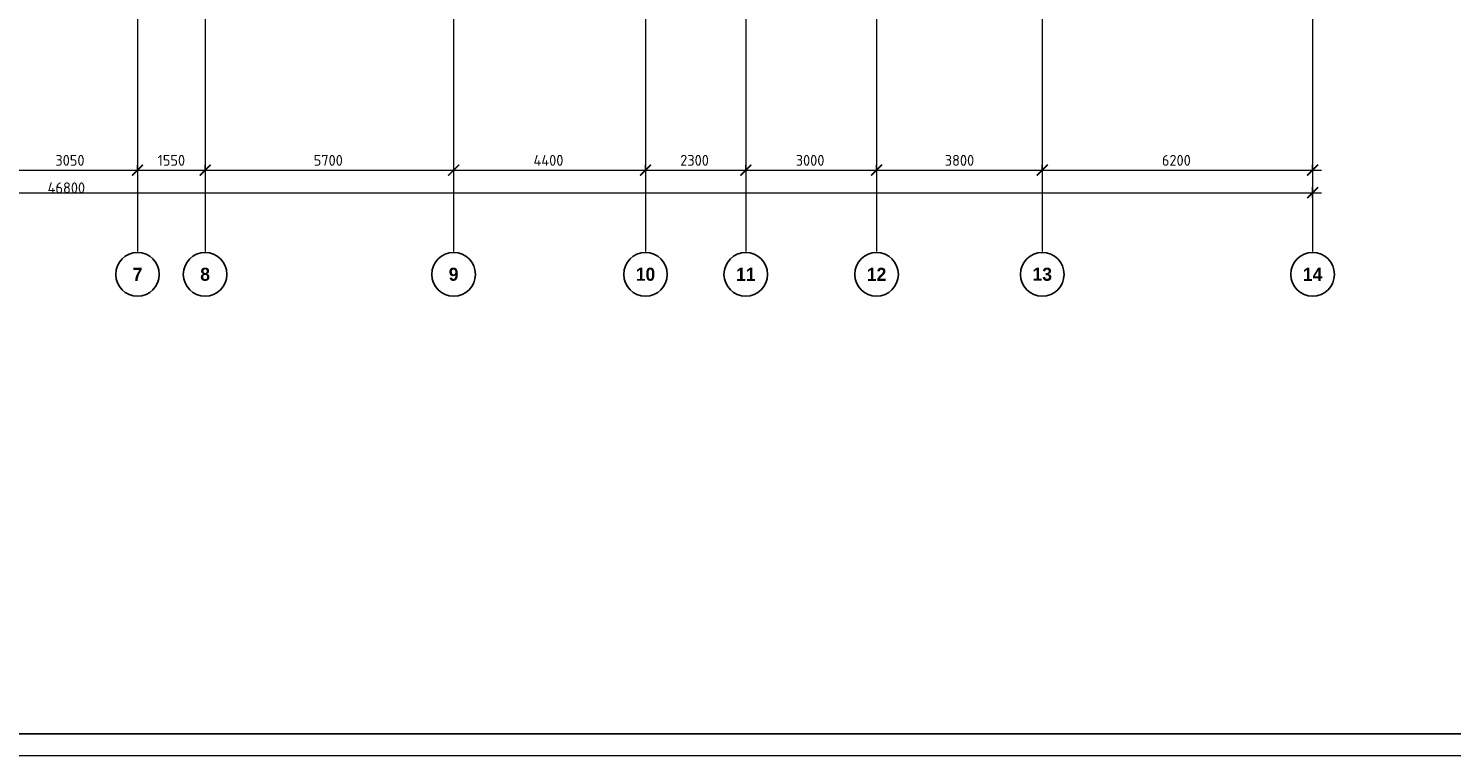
# Model space of a CAD drawing. Header units: millimetres. Extents: x -386473 to 311666, y -59266 to 291810.
# Tile 125 of 132: x 222421 to 255058, y -4054 to 12628. Entities that reach past the tile are written whole.
import ezdxf

# ---------------------------------------------------------------- set-up
doc = ezdxf.new("R2010")
doc.units = ezdxf.units.MM
doc.linetypes.add('______5', pattern=[1100, 800, -100, 100, -100])
doc.linetypes.add('осевая', pattern=[50.8, 31.75, -6.35, 6.35, -6.35])
for name, color, linetype, lineweight in [('Оси', 40, '______5', 18), ('РАЗМЕРЫ', 1, 'Continuous', 9), ('ТОНКИЕ', 7, 'Continuous', 9)]:
    doc.layers.add(name, color=color, linetype=linetype, lineweight=lineweight)
doc.layers.add('ТОЛСТЫЕ_ОСНОВНЫЕ', color=6, linetype='Continuous')
doc.styles.add('Century Gothic', font='GOTHIC.TTF')
doc.styles.add('GOST-2.304_Type-B', font='GOST_Common.ttf')
doc.dimstyles.new('СПДС', dxfattribs={"dimscale": 100, "dimtxt": 2.5, "dimasz": 2.5, "dimexe": 1.25, "dimexo": 0, "dimtad": 1, "dimdec": 0, "dimtxsty": 'GOST-2.304_Type-B', "dimblk": 'ARCHTICK', "dimcen": 2.5, "dimdle": 2, "dimadec": 0, "dimazin": 2, "dimtfac": 0.75, "dimtdec": 0, "dimtmove": 1, "dimatfit": 3, "dimfxl": 1, "dimtolj": 1, "dimarcsym": 1})

# ---------------------------------------------------------------- blocks, each defined once
blk = doc.blocks.new('_ArchTick')
at = {"color": 0, "linetype": 'ByBlock', "const_width": 0.15}
blk.add_lwpolyline([(-0.5, -0.5), (0.5, 0.5)], dxfattribs=at)
blk = doc.blocks.new('*D428')
at = {"color": 0, "lineweight": -2, "transparency": 16777216}
for p, q in [((983646, -19381), (983646, -19256)), ((1030446, -19495), (1030446, -19256)), ((983446, -19381), (1030646, -19381))]:
    blk.add_line(p, q, dxfattribs=at)
at = {"layer": 'DEFPOINTS', "color": 0, "transparency": 16777216}
for p in [(983646, -19381), (1030446, -19381), (1030446, -19495)]:
    blk.add_point(p, dxfattribs=at)
at = {"color": 0, "lineweight": -2, "transparency": 16777216, "xscale": 250, "yscale": 250, "zscale": 250, "rotation": 180}
blk.add_blockref('_ArchTick', (983646, -19381), dxfattribs=at)
at = {"color": 0, "lineweight": -2, "transparency": 16777216, "xscale": 250, "yscale": 250, "zscale": 250}
blk.add_blockref('_ArchTick', (1030446, -19381), dxfattribs=at)
at = {"color": 0, "transparency": 16777216, "insert": (1001863, -19270), "char_height": 250, "width": 104166.67, "attachment_point": 5, "style": 'GOST-2.304_Type-B'}
blk.add_mtext('\\A1;46800', dxfattribs=at)
blk = doc.blocks.new('NSY101')
at = {"color": 0, "linetype": 'ByBlock', "lineweight": -2}
blk.add_circle((0, 0), 50, dxfattribs=at)
blk = doc.blocks.new('СЛОЖНЫЙ_ОБЪЕКТ_34')
at = {"layer": 'Оси', "color": 16, "linetype": 'Continuous', "lineweight": 25, "transparency": 33554687, "xscale": 9.999999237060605, "yscale": 9.999999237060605, "zscale": 9.999999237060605}
blk.add_blockref('NSY101', (24563, -43009), dxfattribs=at)
at = {"layer": 'Оси', "color": 16, "linetype": 'Continuous', "lineweight": 25, "transparency": 33554687, "insert": (24563, -43009), "char_height": 300, "width": 385, "attachment_point": 5, "style": 'Century Gothic'}
blk.add_mtext('\\A1;{\\fCentury Gothic|i0|b1;\\H300.000000;\\W1.000000;\\C16;7}\\P', dxfattribs=at)
blk = doc.blocks.new('СЛОЖНЫЙ_ОБЪЕКТ_35')
at = {"layer": 'Оси', "color": 16, "linetype": 'Continuous', "lineweight": 25, "transparency": 33554687, "xscale": 9.999999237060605, "yscale": 9.999999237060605, "zscale": 9.999999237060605}
blk.add_blockref('NSY101', (26113, -43009), dxfattribs=at)
at = {"layer": 'Оси', "color": 16, "linetype": 'Continuous', "lineweight": 25, "transparency": 33554687, "insert": (26113, -43009), "char_height": 300, "width": 385, "attachment_point": 5, "style": 'Century Gothic'}
blk.add_mtext('\\A1;{\\fCentury Gothic|i0|b1;\\H300.000000;\\W1.000000;\\C16;8}\\P', dxfattribs=at)
blk = doc.blocks.new('СЛОЖНЫЙ_ОБЪЕКТ_36')
at = {"layer": 'Оси', "color": 16, "linetype": 'Continuous', "lineweight": 25, "transparency": 33554687, "xscale": 9.999999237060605, "yscale": 9.999999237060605, "zscale": 9.999999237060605}
blk.add_blockref('NSY101', (31813, -43009), dxfattribs=at)
at = {"layer": 'Оси', "color": 16, "linetype": 'Continuous', "lineweight": 25, "transparency": 33554687, "insert": (31813, -43009), "char_height": 300, "width": 385, "attachment_point": 5, "style": 'Century Gothic'}
blk.add_mtext('\\A1;{\\fCentury Gothic|i0|b1;\\H300.000000;\\W1.000000;\\C16;9}\\P', dxfattribs=at)
blk = doc.blocks.new('СЛОЖНЫЙ_ОБЪЕКТ_37')
at = {"layer": 'Оси', "color": 16, "linetype": 'Continuous', "lineweight": 25, "transparency": 33554687, "xscale": 9.999999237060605, "yscale": 9.999999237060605, "zscale": 9.999999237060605}
blk.add_blockref('NSY101', (36213, -43009), dxfattribs=at)
at = {"layer": 'Оси', "color": 16, "linetype": 'Continuous', "lineweight": 25, "transparency": 33554687, "insert": (36213, -43009), "char_height": 300, "width": 620, "attachment_point": 5, "style": 'Century Gothic'}
blk.add_mtext('\\A1;{\\fCentury Gothic|i0|b1;\\H300.000000;\\W1.000000;\\C16;10}\\P', dxfattribs=at)
blk = doc.blocks.new('СЛОЖНЫЙ_ОБЪЕКТ_38')
at = {"layer": 'Оси', "color": 16, "linetype": 'Continuous', "lineweight": 25, "transparency": 33554687, "xscale": 9.999999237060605, "yscale": 9.999999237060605, "zscale": 9.999999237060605}
blk.add_blockref('NSY101', (38513, -43009), dxfattribs=at)
at = {"layer": 'Оси', "color": 16, "linetype": 'Continuous', "lineweight": 25, "transparency": 33554687, "insert": (38513, -43009), "char_height": 300, "width": 620, "attachment_point": 5, "style": 'Century Gothic'}
blk.add_mtext('\\A1;{\\fCentury Gothic|i0|b1;\\H300.000000;\\W1.000000;\\C16;11}\\P', dxfattribs=at)
blk = doc.blocks.new('СЛОЖНЫЙ_ОБЪЕКТ_39')
at = {"layer": 'Оси', "color": 16, "linetype": 'Continuous', "lineweight": 25, "transparency": 33554687, "xscale": 9.999999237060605, "yscale": 9.999999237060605, "zscale": 9.999999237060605}
blk.add_blockref('NSY101', (41513, -43009), dxfattribs=at)
at = {"layer": 'Оси', "color": 16, "linetype": 'Continuous', "lineweight": 25, "transparency": 33554687, "insert": (41513, -43009), "char_height": 300, "width": 620, "attachment_point": 5, "style": 'Century Gothic'}
blk.add_mtext('\\A1;{\\fCentury Gothic|i0|b1;\\H300.000000;\\W1.000000;\\C16;12}\\P', dxfattribs=at)
blk = doc.blocks.new('СЛОЖНЫЙ_ОБЪЕКТ_40')
at = {"layer": 'Оси', "color": 16, "linetype": 'Continuous', "lineweight": 25, "transparency": 33554687, "xscale": 9.999999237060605, "yscale": 9.999999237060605, "zscale": 9.999999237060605}
blk.add_blockref('NSY101', (45313, -43009), dxfattribs=at)
at = {"layer": 'Оси', "color": 16, "linetype": 'Continuous', "lineweight": 25, "transparency": 33554687, "insert": (45313, -43009), "char_height": 300, "width": 620, "attachment_point": 5, "style": 'Century Gothic'}
blk.add_mtext('\\A1;{\\fCentury Gothic|i0|b1;\\H300.000000;\\W1.000000;\\C16;13}\\P', dxfattribs=at)
blk = doc.blocks.new('СЛОЖНЫЙ_ОБЪЕКТ_41')
at = {"layer": 'Оси', "color": 16, "linetype": 'Continuous', "lineweight": 25, "transparency": 33554687, "xscale": 9.999999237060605, "yscale": 9.999999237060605, "zscale": 9.999999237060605}
blk.add_blockref('NSY101', (51513, -43009), dxfattribs=at)
at = {"layer": 'Оси', "color": 16, "linetype": 'Continuous', "lineweight": 25, "transparency": 33554687, "insert": (51513, -43009), "char_height": 300, "width": 620, "attachment_point": 5, "style": 'Century Gothic'}
blk.add_mtext('\\A1;{\\fCentury Gothic|i0|b1;\\H300.000000;\\W1.000000;\\C16;14}\\P', dxfattribs=at)
blk = doc.blocks.new('*D418')
at = {"color": 0, "lineweight": -2, "transparency": 16777216}
for p, q in [((1000246, -18864), (1003696, -18864)), ((1000446, -18864), (1000446, -18739)), ((1003496, -18864), (1003496, -18739))]:
    blk.add_line(p, q, dxfattribs=at)
at = {"layer": 'DEFPOINTS', "color": 0, "transparency": 16777216}
for p in [(1000446, -18864), (1003496, -18864), (1003496, -18864)]:
    blk.add_point(p, dxfattribs=at)
at = {"color": 0, "lineweight": -2, "transparency": 16777216, "xscale": 250, "yscale": 250, "zscale": 250, "rotation": 180}
blk.add_blockref('_ArchTick', (1000446, -18864), dxfattribs=at)
at = {"color": 0, "lineweight": -2, "transparency": 16777216, "xscale": 250, "yscale": 250, "zscale": 250}
blk.add_blockref('_ArchTick', (1003496, -18864), dxfattribs=at)
at = {"color": 0, "transparency": 16777216, "insert": (1001945, -18639), "char_height": 250, "width": 83333.33, "attachment_point": 5, "style": 'GOST-2.304_Type-B'}
blk.add_mtext('\\A1;3050', dxfattribs=at)
blk = doc.blocks.new('*D419')
at = {"color": 0, "lineweight": -2, "transparency": 16777216}
for p, q in [((1003296, -18864), (1005246, -18864)), ((1003496, -18864), (1003496, -18739)), ((1005046, -18864), (1005046, -18739))]:
    blk.add_line(p, q, dxfattribs=at)
at = {"layer": 'DEFPOINTS', "color": 0, "transparency": 16777216}
for p in [(1003496, -18864), (1005046, -18864), (1005046, -18864)]:
    blk.add_point(p, dxfattribs=at)
at = {"color": 0, "lineweight": -2, "transparency": 16777216, "xscale": 250, "yscale": 250, "zscale": 250, "rotation": 180}
blk.add_blockref('_ArchTick', (1003496, -18864), dxfattribs=at)
at = {"color": 0, "lineweight": -2, "transparency": 16777216, "xscale": 250, "yscale": 250, "zscale": 250}
blk.add_blockref('_ArchTick', (1005046, -18864), dxfattribs=at)
at = {"color": 0, "transparency": 16777216, "insert": (1004271, -18639), "char_height": 250, "width": 83333.33, "attachment_point": 5, "style": 'GOST-2.304_Type-B'}
blk.add_mtext('\\A1;1550', dxfattribs=at)
blk = doc.blocks.new('*D420')
at = {"color": 0, "lineweight": -2, "transparency": 16777216}
for p, q in [((1004846, -18864), (1010946, -18864)), ((1005046, -18864), (1005046, -18739)), ((1010746, -18864), (1010746, -18739))]:
    blk.add_line(p, q, dxfattribs=at)
at = {"layer": 'DEFPOINTS', "color": 0, "transparency": 16777216}
for p in [(1005046, -18864), (1010746, -18864), (1010746, -18864)]:
    blk.add_point(p, dxfattribs=at)
at = {"color": 0, "lineweight": -2, "transparency": 16777216, "xscale": 250, "yscale": 250, "zscale": 250, "rotation": 180}
blk.add_blockref('_ArchTick', (1005046, -18864), dxfattribs=at)
at = {"color": 0, "lineweight": -2, "transparency": 16777216, "xscale": 250, "yscale": 250, "zscale": 250}
blk.add_blockref('_ArchTick', (1010746, -18864), dxfattribs=at)
at = {"color": 0, "transparency": 16777216, "insert": (1007870, -18639), "char_height": 250, "width": 83333.33, "attachment_point": 5, "style": 'GOST-2.304_Type-B'}
blk.add_mtext('\\A1;5700', dxfattribs=at)
blk = doc.blocks.new('*D421')
at = {"color": 0, "lineweight": -2, "transparency": 16777216}
for p, q in [((1010546, -18864), (1015346, -18864)), ((1010746, -18864), (1010746, -18739)), ((1015146, -18864), (1015146, -18739))]:
    blk.add_line(p, q, dxfattribs=at)
at = {"layer": 'DEFPOINTS', "color": 0, "transparency": 16777216}
for p in [(1010746, -18864), (1015146, -18864), (1015146, -18864)]:
    blk.add_point(p, dxfattribs=at)
at = {"color": 0, "lineweight": -2, "transparency": 16777216, "xscale": 250, "yscale": 250, "zscale": 250, "rotation": 180}
blk.add_blockref('_ArchTick', (1010746, -18864), dxfattribs=at)
at = {"color": 0, "lineweight": -2, "transparency": 16777216, "xscale": 250, "yscale": 250, "zscale": 250}
blk.add_blockref('_ArchTick', (1015146, -18864), dxfattribs=at)
at = {"color": 0, "transparency": 16777216, "insert": (1012920, -18639), "char_height": 250, "width": 83333.33, "attachment_point": 5, "style": 'GOST-2.304_Type-B'}
blk.add_mtext('\\A1;4400', dxfattribs=at)
blk = doc.blocks.new('*D422')
at = {"color": 0, "lineweight": -2, "transparency": 16777216}
for p, q in [((1014946, -18864), (1017646, -18864)), ((1015146, -18864), (1015146, -18739)), ((1017446, -18864), (1017446, -18739))]:
    blk.add_line(p, q, dxfattribs=at)
at = {"layer": 'DEFPOINTS', "color": 0, "transparency": 16777216}
for p in [(1015146, -18864), (1017446, -18864), (1017446, -18864)]:
    blk.add_point(p, dxfattribs=at)
at = {"color": 0, "lineweight": -2, "transparency": 16777216, "xscale": 250, "yscale": 250, "zscale": 250, "rotation": 180}
blk.add_blockref('_ArchTick', (1015146, -18864), dxfattribs=at)
at = {"color": 0, "lineweight": -2, "transparency": 16777216, "xscale": 250, "yscale": 250, "zscale": 250}
blk.add_blockref('_ArchTick', (1017446, -18864), dxfattribs=at)
at = {"color": 0, "transparency": 16777216, "insert": (1016270, -18639), "char_height": 250, "width": 83333.33, "attachment_point": 5, "style": 'GOST-2.304_Type-B'}
blk.add_mtext('\\A1;2300', dxfattribs=at)
blk = doc.blocks.new('*D423')
at = {"color": 0, "lineweight": -2, "transparency": 16777216}
for p, q in [((1017246, -18864), (1020646, -18864)), ((1017446, -18864), (1017446, -18739)), ((1020446, -18864), (1020446, -18739))]:
    blk.add_line(p, q, dxfattribs=at)
at = {"layer": 'DEFPOINTS', "color": 0, "transparency": 16777216}
for p in [(1017446, -18864), (1020446, -18864), (1020446, -18864)]:
    blk.add_point(p, dxfattribs=at)
at = {"color": 0, "lineweight": -2, "transparency": 16777216, "xscale": 250, "yscale": 250, "zscale": 250, "rotation": 180}
blk.add_blockref('_ArchTick', (1017446, -18864), dxfattribs=at)
at = {"color": 0, "lineweight": -2, "transparency": 16777216, "xscale": 250, "yscale": 250, "zscale": 250}
blk.add_blockref('_ArchTick', (1020446, -18864), dxfattribs=at)
at = {"color": 0, "transparency": 16777216, "insert": (1018920, -18639), "char_height": 250, "width": 83333.33, "attachment_point": 5, "style": 'GOST-2.304_Type-B'}
blk.add_mtext('\\A1;3000', dxfattribs=at)
blk = doc.blocks.new('*D424')
at = {"color": 0, "lineweight": -2, "transparency": 16777216}
for p, q in [((1020246, -18864), (1024446, -18864)), ((1020446, -18864), (1020446, -18739)), ((1024246, -18864), (1024246, -18739))]:
    blk.add_line(p, q, dxfattribs=at)
at = {"layer": 'DEFPOINTS', "color": 0, "transparency": 16777216}
for p in [(1020446, -18864), (1024246, -18864), (1024246, -18864)]:
    blk.add_point(p, dxfattribs=at)
at = {"color": 0, "lineweight": -2, "transparency": 16777216, "xscale": 250, "yscale": 250, "zscale": 250, "rotation": 180}
blk.add_blockref('_ArchTick', (1020446, -18864), dxfattribs=at)
at = {"color": 0, "lineweight": -2, "transparency": 16777216, "xscale": 250, "yscale": 250, "zscale": 250}
blk.add_blockref('_ArchTick', (1024246, -18864), dxfattribs=at)
at = {"color": 0, "transparency": 16777216, "insert": (1022346, -18639), "char_height": 250, "width": 83333.33, "attachment_point": 5, "style": 'GOST-2.304_Type-B'}
blk.add_mtext('\\A1;3800', dxfattribs=at)
blk = doc.blocks.new('*D425')
at = {"color": 0, "lineweight": -2, "transparency": 16777216}
for p, q in [((1024046, -18864), (1030646, -18864)), ((1024246, -18864), (1024246, -18739)), ((1030446, -18864), (1030446, -18739))]:
    blk.add_line(p, q, dxfattribs=at)
at = {"layer": 'DEFPOINTS', "color": 0, "transparency": 16777216}
for p in [(1024246, -18864), (1030446, -18864), (1030446, -18864)]:
    blk.add_point(p, dxfattribs=at)
at = {"color": 0, "lineweight": -2, "transparency": 16777216, "xscale": 250, "yscale": 250, "zscale": 250, "rotation": 180}
blk.add_blockref('_ArchTick', (1024246, -18864), dxfattribs=at)
at = {"color": 0, "lineweight": -2, "transparency": 16777216, "xscale": 250, "yscale": 250, "zscale": 250}
blk.add_blockref('_ArchTick', (1030446, -18864), dxfattribs=at)
at = {"color": 0, "transparency": 16777216, "insert": (1027320, -18639), "char_height": 250, "width": 83333.33, "attachment_point": 5, "style": 'GOST-2.304_Type-B'}
blk.add_mtext('\\A1;6200', dxfattribs=at)
blk = doc.blocks.new('*U44')
at = {"layer": 'ТОЛСТЫЕ_ОСНОВНЫЕ', "color": 6}
blk.add_lwpolyline([(20, 5), (886, 5), (886, 415), (20, 415)], close=True, dxfattribs=at)
at = {"layer": 'ТОНКИЕ'}
blk.add_lwpolyline([(0, 0), (891, 0), (891, 420), (0, 420)], close=True, dxfattribs=at)
blk = doc.blocks.new('оси2')
at = {"layer": 'Оси', "color": 16, "linetype": 'осевая', "lineweight": 0, "ltscale": 0.25, "transparency": 33554687}
for p, q in [((1003495.5, 5465.4), (1003495.5, -20739.3)), ((1005045.5, 5465.4), (1005045.5, -20739.3)), ((1010745.5, 5465.4), (1010745.5, -20739.3)), ((1015145.5, 5465.4), (1015145.5, -20739.3)), ((1017445.5, 5465.4), (1017445.5, -20739.3)), ((1020445.5, 5465.4), (1020445.5, -20739.3)), ((1024245.5, 5465.4), (1024245.5, -20739.3)), ((1030445.5, 5465.4), (1030445.5, -20739.3))]:
    blk.add_line(p, q, dxfattribs=at)
at = {"layer": 'Оси', "color": 16, "linetype": 'Continuous', "lineweight": 25, "transparency": 33554687}
for name in ['СЛОЖНЫЙ_ОБЪЕКТ_34', 'СЛОЖНЫЙ_ОБЪЕКТ_35', 'СЛОЖНЫЙ_ОБЪЕКТ_36', 'СЛОЖНЫЙ_ОБЪЕКТ_37', 'СЛОЖНЫЙ_ОБЪЕКТ_38', 'СЛОЖНЫЙ_ОБЪЕКТ_39', 'СЛОЖНЫЙ_ОБЪЕКТ_40', 'СЛОЖНЫЙ_ОБЪЕКТ_41']:
    blk.add_blockref(name, (978932, 21754.4), dxfattribs=at)
for base, p1, p2, picture, middle in [((1003495.5, -18864.1), (1000445.5, -18864.1), (1003495.5, -18864.1), '*D418', (1001945.4, -18864.1)), ((1005045.5, -18864.1), (1003495.5, -18864.1), (1005045.5, -18864.1), '*D419', (1004270.5, -18864.1)), ((1010745.5, -18864.1), (1005045.5, -18864.1), (1010745.5, -18864.1), '*D420', (1007870.4, -18864.1)), ((1015145.5, -18864.1), (1010745.5, -18864.1), (1015145.5, -18864.1), '*D421', (1012920.4, -18864.1)), ((1017445.5, -18864.1), (1015145.5, -18864.1), (1017445.5, -18864.1), '*D422', (1016270.4, -18864.1)), ((1020445.5, -18864.1), (1017445.5, -18864.1), (1020445.5, -18864.1), '*D423', (1018920.4, -18864.1)), ((1024245.5, -18864.1), (1020445.5, -18864.1), (1024245.5, -18864.1), '*D424', (1022345.5, -18864.1)), ((1030445.5, -18864.1), (1024245.5, -18864.1), (1030445.5, -18864.1), '*D425', (1027320.4, -18864.1)), ((1030445.5, -19380.9), (983645.5, -19380.9), (1030445.5, -19495.3), '*D428', (1001863, -19495.3))]:
    dim = blk.add_linear_dim(base=base, p1=p1, p2=p2, dimstyle='СПДС', override={"dimgap": 1})
    dim.commit()
    dim.dimension.update_dxf_attribs({"geometry": picture, "text_midpoint": middle, "dimtype": 128})

msp = doc.modelspace()

# ---------------------------------------------------------------- block references
at = {"xscale": 100, "yscale": 100, "zscale": 100}
msp.add_blockref('*U44', (196606.3, -4054.4), dxfattribs=at)
at = {"layer": 'РАЗМЕРЫ'}
msp.add_blockref('оси2', (-778573.2, 28241.3), dxfattribs=at)

doc.saveas('drawing.dxf')
